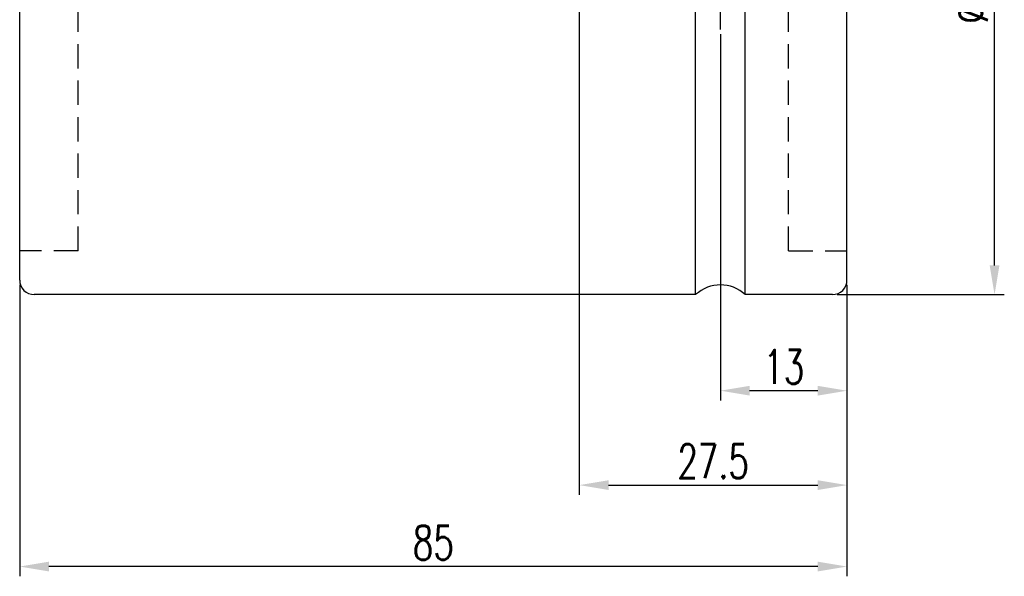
# Model space of a CAD drawing. Extents: x 28 to 247, y 49 to 167.
# Tile 2 of 8: x 146 to 247, y 49 to 106. Entities that reach past the tile are written whole.
import ezdxf

# ---------------------------------------------------------------- set-up
doc = ezdxf.new("R2010")
doc.units = 0
doc.header["$MEASUREMENT"] = 0
doc.linetypes.add('CENTER', pattern=[2, 1.25, -0.25, 0.25, -0.25])
doc.linetypes.add('DASHED', pattern=[0.75, 0.5, -0.25])
for name, color, linetype in [('CENTER', 7, 'CONTINUOUS'), ('DIM', 4, 'CONTINUOUS'), ('HIDDEN', 7, 'CONTINUOUS'), ('MAIN', 7, 'CONTINUOUS'), ('OUT', 3, 'CONTINUOUS')]:
    doc.layers.add(name, color=color, linetype=linetype)
doc.styles.add('CHN', font='SIMPLEX.shx', dxfattribs={"width": 0.7, "bigfont": 'CHINESET.shx'})
doc.dimstyles.get("Standard").update_dxf_attribs({"dimscale": 0, "dimtxt": 4, "dimasz": 3, "dimexe": 1, "dimexo": 0.5, "dimgap": 1, "dimtad": 1, "dimdsep": 46, "dimtxsty": 'CHN', "dimcen": 0.09, "dimclrd": 256, "dimclre": 256, "dimclrt": 256, "dimadec": 0, "dimazin": 0, "dimtp": 1, "dimtm": 1, "dimtfac": 0.6, "dimtix": 1, "dimtmove": 2, "dimatfit": 3, "dimfxl": 0, "dimtvp": 0.85, "dimtolj": 1, "dimarcsym": 0})

# ---------------------------------------------------------------- blocks, each defined once
blk = doc.blocks.new('*D5')
at = {"layer": 'DIM', "color": 0, "lineweight": -2, "transparency": 16777216}
for p, q in [((229.93, 139.57), (247.09, 139.57)), ((246.09, 80.57), (246.09, 136.57)), ((229.93, 77.57), (247.09, 77.57))]:
    blk.add_line(p, q, dxfattribs=at)
at = {"layer": 'DIM', "color": 0, "transparency": 16777216}
for points in [[(245.59, 136.57), (246.59, 136.57), (246.09, 139.57)], [(245.59, 80.57), (246.59, 80.57), (246.09, 77.57)]]:
    blk.add_solid(points, dxfattribs=at)
at = {"layer": 'DIM', "color": 0, "transparency": 16777216, "insert": (243.64, 108.57), "char_height": 3.5, "attachment_point": 5, "rotation": 90, "style": 'CHN'}
blk.add_mtext('\\A1;%%C62', dxfattribs=at)
blk = doc.blocks.new('*D4')
at = {"layer": 'DIM', "color": 0, "lineweight": -2, "transparency": 16777216}
for p, q in [((203.43, 129.8), (203.43, 57)), ((230.93, 78.57), (230.93, 57)), ((206.43, 58), (227.93, 58))]:
    blk.add_line(p, q, dxfattribs=at)
at = {"layer": 'DIM', "color": 0, "transparency": 16777216}
for points in [[(206.43, 58.5), (206.43, 57.5), (203.43, 58)], [(227.93, 58.5), (227.93, 57.5), (230.93, 58)]]:
    blk.add_solid(points, dxfattribs=at)
at = {"layer": 'DIM', "color": 0, "transparency": 16777216, "insert": (217.18, 60.45), "char_height": 3.5, "attachment_point": 5, "style": 'CHN'}
blk.add_mtext('\\A1;27.5', dxfattribs=at)
blk = doc.blocks.new('*D3')
at = {"layer": 'DIM', "color": 0, "lineweight": -2, "transparency": 16777216}
for p, q in [((217.93, 104.32), (217.93, 66.7)), ((230.93, 78.57), (230.93, 66.7)), ((227.93, 67.7), (220.93, 67.7))]:
    blk.add_line(p, q, dxfattribs=at)
at = {"layer": 'DIM', "color": 0, "transparency": 16777216}
for points in [[(220.93, 68.2), (220.93, 67.2), (217.93, 67.7)], [(227.93, 68.2), (227.93, 67.2), (230.93, 67.7)]]:
    blk.add_solid(points, dxfattribs=at)
at = {"layer": 'DIM', "color": 0, "transparency": 16777216, "insert": (224.43, 70.15), "char_height": 3.5, "attachment_point": 5, "style": 'CHN'}
blk.add_mtext('\\A1;13', dxfattribs=at)
blk = doc.blocks.new('*D2')
at = {"layer": 'DIM', "color": 0, "lineweight": -2, "transparency": 16777216}
for p, q in [((145.93, 78.57), (145.93, 48.63)), ((230.93, 78.57), (230.93, 48.63)), ((227.93, 49.63), (148.93, 49.63))]:
    blk.add_line(p, q, dxfattribs=at)
at = {"layer": 'DIM', "color": 0, "transparency": 16777216}
for points in [[(148.93, 50.13), (148.93, 49.13), (145.93, 49.63)], [(227.93, 50.13), (227.93, 49.13), (230.93, 49.63)]]:
    blk.add_solid(points, dxfattribs=at)
at = {"layer": 'DIM', "color": 0, "transparency": 16777216, "insert": (188.43, 52.08), "char_height": 3.5, "attachment_point": 5, "style": 'CHN'}
blk.add_mtext('\\A1;85', dxfattribs=at)

msp = doc.modelspace()

# ---------------------------------------------------------------- linework, layer by layer
at = {"layer": 'CENTER', "color": 0, "linetype": 'CENTER', "ltscale": 10}
msp.add_line((217.93, 104.823), (217.93, 112.323), dxfattribs=at)
at = {"layer": 'HIDDEN', "color": 0, "linetype": 'DASHED', "ltscale": 5}
for p, q in [((151.93, 82.073), (151.93, 135.073)), ((224.93, 82.073), (224.93, 135.073)), ((151.93, 82.073), (145.93, 82.073)), ((224.93, 82.073), (230.93, 82.073))]:
    msp.add_line(p, q, dxfattribs=at)
at = {"layer": 'MAIN', "color": 0, "linetype": 'Continuous', "ltscale": 5}
for p, q in [((145.93, 79.073), (145.93, 138.073)), ((230.93, 79.073), (230.93, 138.073)), ((215.38, 77.573), (147.43, 77.573)), ((229.43, 77.573), (220.479, 77.573))]:
    msp.add_line(p, q, dxfattribs=at)
for centre, start, end in [((147.43, 79.073), 180, 270), ((229.43, 79.073), 270, 0)]:
    msp.add_arc(centre, 1.5, start, end, dxfattribs=at)
at = {"layer": 'OUT', "color": 0}
for p, q in [((215.38, 77.573), (215.38, 139.573)), ((220.479, 77.573), (220.479, 139.573))]:
    msp.add_line(p, q, dxfattribs=at)
msp.add_arc((217.93, 74.823), 3.75, 47.16657, 132.83343, dxfattribs=at)

# ---------------------------------------------------------------- dimensions: what is measured, and where the dimension line sits
at = {"layer": 'DIM', "color": 0}
dim = msp.add_linear_dim(base=(246.094, 139.573), p1=(229.43, 77.573), p2=(229.43, 139.573), angle=90, text='%%C<>', dimstyle='Standard', override={"dimscale": 1, "dimtxt": 3.5, "dimgap": 0.7, "dimclrd": 0, "dimclre": 0, "dimclrt": 0}, dxfattribs=at)
dim.commit()
dim.dimension.update_dxf_attribs({"geometry": '*D5', "text_midpoint": (243.644, 108.573)})
for base, p1, p2, picture, middle in [((230.93, 58.003), (203.426, 130.297), (230.93, 79.073), '*D4', (217.178, 60.453)), ((217.93, 67.7), (230.93, 79.073), (217.93, 104.823), '*D3', (224.43, 70.15)), ((145.93, 49.629), (230.93, 79.073), (145.93, 79.073), '*D2', (188.43, 52.079))]:
    dim = msp.add_linear_dim(base=base, p1=p1, p2=p2, dimstyle='Standard', override={"dimscale": 1, "dimtxt": 3.5, "dimgap": 0.7, "dimclrd": 0, "dimclre": 0, "dimclrt": 0}, dxfattribs=at)
    dim.commit()
    dim.dimension.update_dxf_attribs({"geometry": picture, "text_midpoint": middle})

doc.saveas('drawing.dxf')
